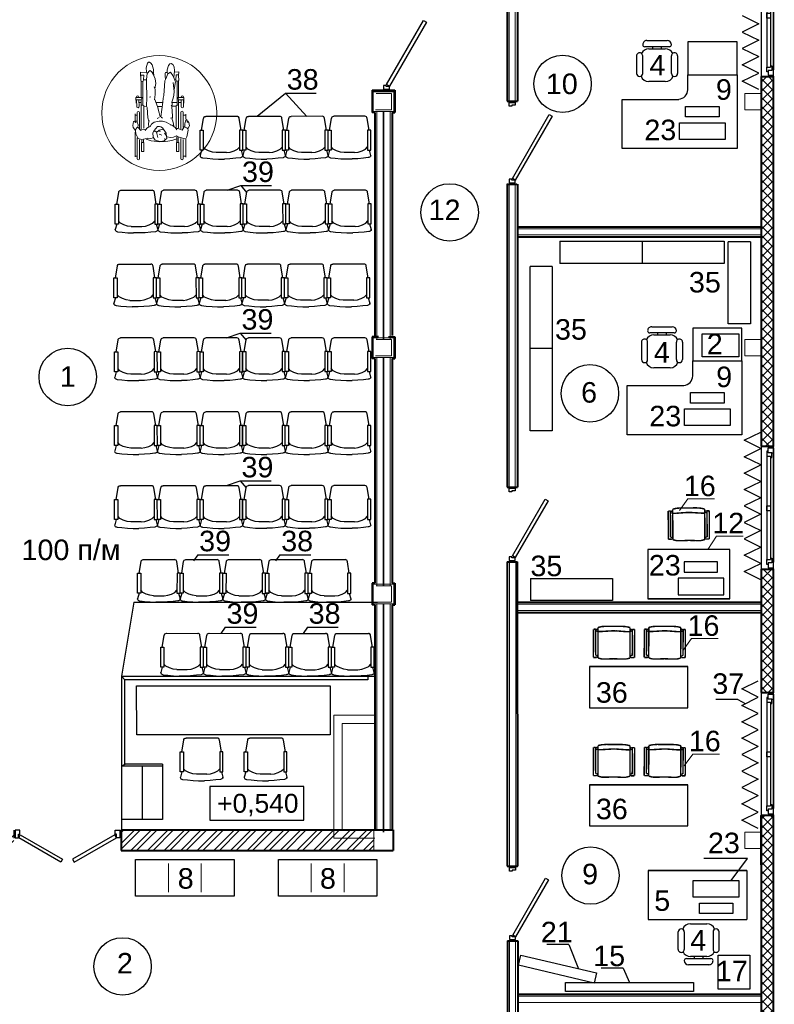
# Model space of a CAD drawing. Header units: millimetres. Extents: x -196128 to 205258, y -130136 to -51046.
# Tile 9 of 17: x -100709 to -91516, y -74960 to -62964. Entities that reach past the tile are written whole.
import ezdxf

# ---------------------------------------------------------------- set-up
doc = ezdxf.new("R2010")
doc.units = ezdxf.units.MM
doc.linetypes.add('AUSGEZOGEN', pattern=[0])
for name, color, linetype, lineweight in [('00ОС-108-Баз-Оформление', 7, 'Continuous', 25), ('АР-Стены', 7, 'Continuous', 50), ('Ме', 7, 'Continuous', 30), ('МЕБЕЛЬ столы', 7, 'Continuous', 30), ('размерв', 7, 'Continuous', 13), ('Столики', 7, 'Continuous', 30), ('Электро', 1, 'Continuous', 30)]:
    doc.layers.add(name, color=color, linetype=linetype, lineweight=lineweight)
for name, color, linetype in [('Annotation - Text', 7, 'Continuous'), ('Furniture & Equipment', 7, 'Continuous'), ('slab 1', 7, 'Continuous'), ('двери', 7, 'Continuous'), ('окна', 7, 'Continuous'), ('ТХ выноски размеры', 7, 'Continuous'), ('экспликация', 7, 'Continuous')]:
    doc.layers.add(name, color=color, linetype=linetype)
doc.styles.add('GENERATED_STYLE_1', font='arial.ttf')
doc.styles.get("Standard").update_dxf_attribs({"font": 'arial.ttf'})
doc.styles.add('Главн', font='arial.ttf')
doc.styles.add('стиль1', font='arial.ttf', dxfattribs={"height": 250})
doc.linetypes.add('GOST2.303 3', pattern='A,0.001,[1,GOST 2.303-68.shx,S=1,R=0,X=0,Y=0],-26', length=26.001)

# ---------------------------------------------------------------- blocks, each defined once
blk = doc.blocks.new('A$C08E832DE')
at = {"layer": 'двери'}
for p, q in [((50, 120), (50, 220)), ((1360, 120), (1360, 220))]:
    blk.add_line(p, q, dxfattribs=at)
at = {"layer": 'двери', "ltscale": 100}
for points in [[(130, 179), (645, 477), (625, 511), (110, 214)], [(1280, 179), (765, 477), (785, 511), (1300, 214)]]:
    blk.add_lwpolyline(points, close=True, dxfattribs=at)
for points in [[(68, 120), (68, 214), (108, 214), (108, 172), (123, 172), (123, 120), (68, 120)], [(1342, 120), (1342, 214), (1302, 214), (1302, 172), (1287, 172), (1287, 120), (1342, 120)]]:
    blk.add_lwpolyline(points, dxfattribs=at)
blk = doc.blocks.new('д10')
at = {"ltscale": 100}
for p, q in [((113952, 108074), (113175, 107625)), ((113195, 107591), (113972, 108039)), ((113972, 108040), (113952, 108074)), ((113125, 107551), (113125, 107651)), ((113175, 107625), (113195, 107591))]:
    blk.add_line(p, q, dxfattribs=at)
for p, q in [((113125, 107551), (113125, 107651)), ((114135, 107551), (114135, 107651))]:
    blk.add_line(p, q)
for points in [[(113140, 107551), (113140, 107625), (113173, 107625), (113173, 107583), (113185, 107583), (113185, 107551), (113140, 107551)], [(114120, 107551), (114120, 107625), (114087, 107625), (114087, 107583), (114075, 107583), (114075, 107551), (114120, 107551)]]:
    blk.add_lwpolyline(points, dxfattribs=at)
blk = doc.blocks.new('ок15')
at = {"layer": 'окна', "lineweight": 25, "ltscale": 100}
for p, q in [((-144222, -48169), (-144222, -48229)), ((-144204, -48169), (-144222, -48169)), ((-144204, -48109), (-144140, -48109)), ((-144204, -48189), (-144204, -48129)), ((-144204, -48129), (-144140, -48129)), ((-144158, -48189), (-144204, -48189)), ((-144158, -48245), (-144158, -48189)), ((-144140, -48195), (-144158, -48195)), ((-144140, -48129), (-144140, -48195)), ((-144222, -48229), (-144174, -48229)), ((-144176, -48245), (-144158, -48245)), ((-144222, -48894), (-144222, -48834)), ((-144222, -48834), (-144176, -48834)), ((-144176, -48894), (-144222, -48894)), ((-144222, -49549), (-144222, -49489)), ((-144222, -49489), (-144176, -49489)), ((-144158, -49529), (-144204, -49529)), ((-144204, -49529), (-144204, -49589)), ((-144176, -49473), (-144158, -49473)), ((-144158, -49473), (-144158, -49529)), ((-144140, -49523), (-144158, -49523)), ((-144140, -49589), (-144140, -49523)), ((-144130, -49609), (-144255, -49609)), ((-144204, -49549), (-144222, -49549)), ((-144204, -49589), (-144140, -49589))]:
    blk.add_line(p, q, dxfattribs=at)
at = {"layer": 'окна', "ltscale": 100}
for p, q in [((-144140, -48195), (-144140, -49523)), ((-144222, -48229), (-144222, -49499)), ((-144176, -48229), (-144176, -49489))]:
    blk.add_line(p, q, dxfattribs=at)
blk = doc.blocks.new('Chair 03_2')
at = {"linetype": 'GOST2.303 3', "ltscale": 100}
for points in [[(15, 167), (54, 167), (54, 411), (15, 411)], [(535, 167), (496, 167), (496, 411), (535, 411)]]:
    blk.add_lwpolyline(points, close=True, dxfattribs=at)
at = {"layer": 'slab 1', "linetype": 'Continuous'}
for p, q in [((15, 482), (17, 490)), ((15, 482), (16, 477)), ((17, 490), (23, 495)), ((23, 495), (29, 499)), ((29, 499), (36, 502)), ((36, 502), (44, 504)), ((44, 504), (101, 511)), ((101, 511), (171, 517)), ((171, 517), (239, 520)), ((311, 520), (239, 520)), ((379, 517), (311, 520)), ((449, 511), (379, 517)), ((449, 511), (379, 517)), ((506, 504), (449, 511)), ((514, 502), (506, 504)), ((521, 499), (514, 502)), ((527, 495), (521, 499)), ((533, 490), (527, 495)), ((535, 482), (533, 490)), ((534, 477), (535, 482)), ((34, 411), (16, 477)), ((79, 401), (54, 374)), ((120, 421), (79, 401)), ((166, 436), (120, 421)), ((211, 442), (166, 436)), ((211, 442), (339, 442)), ((339, 442), (384, 436)), ((384, 436), (430, 421)), ((430, 421), (471, 401)), ((430, 421), (471, 401)), ((471, 401), (494, 376)), ((471, 401), (496, 374)), ((516, 411), (534, 477)), ((34, 167), (58, 25)), ((516, 167), (492, 25)), ((58, 25), (60, 16)), ((58, 25), (60, 16)), ((60, 16), (66, 7)), ((60, 16), (66, 7)), ((66, 7), (75, 2)), ((66, 7), (75, 2)), ((75, 2), (85, 0)), ((85, 0), (465, 0)), ((475, 2), (465, 0)), ((484, 7), (475, 2)), ((484, 7), (475, 2)), ((490, 16), (484, 7)), ((490, 16), (484, 7)), ((492, 25), (490, 16)), ((492, 25), (490, 16))]:
    blk.add_line(p, q, dxfattribs=at)
blk = doc.blocks.new('КР520')
at = {"layer": 'slab 1', "linetype": 'Continuous', "xscale": -1, "rotation": 179.9704210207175}
for p in [(-60508, -40338), (-59988, -40338), (-59468, -40338), (-58949, -40339), (-58429, -40339), (-57909, -40339)]:
    blk.add_blockref('Chair 03_2', p, dxfattribs=at)
blk = doc.blocks.new('КР 5')
at = {"layer": 'slab 1', "linetype": 'Continuous', "xscale": -1}
for p, rotation in [((-60508, -41388), 179.9704210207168), ((-59988, -41388), 179.9704210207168), ((-59468, -41388), 179.9704210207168), ((-58949, -41389), 179.9704210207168), ((-58429, -41389), 179.9704210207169)]:
    blk.add_blockref('Chair 03_2', p, dxfattribs=dict(at, rotation=rotation))
blk = doc.blocks.new('A$C2F240B28')
at = {"color": 5, "linetype": 'ByBlock', "lineweight": 5, "ltscale": 100}
for p, q in [((-1556, -220), (-1589, -248)), ((-1531, -214), (-1556, -220)), ((-1482, -225), (-1531, -214)), ((-1495, -248), (-1477, -235)), ((-1477, -235), (-1482, -225)), ((-1935, -269), (-1680, -269)), ((-1703, -298), (-1935, -298)), ((-1611, -243), (-1913, -243)), ((-1905, -253), (-1905, -268)), ((-1849, -301), (-1849, -298)), ((-1738, -321), (-1847, -321)), ((-1847, -321), (-1847, -349)), ((-1847, -349), (-1738, -349)), ((-1738, -349), (-1738, -321)), ((-1738, -344), (-1704, -344)), ((-1737, -327), (-1709, -327)), ((-1689, -279), (-1702, -320)), ((-1702, -320), (-1688, -392)), ((-1633, -253), (-1689, -279)), ((-1589, -248), (-1633, -253)), ((-1592, -312), (-1554, -281)), ((-1589, -248), (-1568, -255)), ((-1582, -326), (-1588, -315)), ((-1584, -369), (-1574, -345)), ((-1574, -345), (-1582, -326)), ((-1217, -318), (-1575, -318)), ((-1568, -255), (-1556, -269)), ((-1372, -298), (-1565, -298)), ((-1563, -348), (-1287, -348)), ((-1556, -269), (-1554, -281)), ((-1555, -276), (-1522, -281)), ((-1522, -281), (-1488, -269)), ((-1489, -254), (-1495, -248)), ((-1476, -254), (-1489, -254)), ((-1489, -269), (-1372, -269)), ((-1472, -269), (-1476, -254)), ((-1388, -243), (-1475, -243)), ((-1404, -270), (-1404, -251)), ((-1217, -260), (-1300, -264)), ((-1299, -292), (-1218, -288)), ((-1297, -382), (-1296, -348)), ((-1283, -327), (-1287, -318)), ((-1287, -348), (-1283, -339)), ((-1283, -339), (-1283, -327)), ((-1282, -336), (-992, -336)), ((-1188, -251), (-1259, -255)), ((-1249, -318), (-1249, -290)), ((-1249, -319), (-1249, -290)), ((-1217, -318), (-1217, -253)), ((-1217, -318), (-1188, -328)), ((-1188, -336), (-1188, -251)), ((-1188, -287), (-1182, -287)), ((-987, -318), (-1188, -318)), ((-1184, -258), (-1187, -259)), ((-989, -319), (-992, -335)), ((-992, -335), (-989, -343)), ((-978, -311), (-989, -319)), ((-989, -343), (-975, -347)), ((-917, -312), (-978, -311)), ((-916, -349), (-975, -347)), ((-975, -348), (-974, -378)), ((-881, -309), (-929, -310)), ((-916, -349), (-916, -316)), ((-881, -310), (-883, -385)), ((-1729, -543), (-1717, -438)), ((-1717, -438), (-1697, -379)), ((-1673, -463), (-1710, -489)), ((-1684, -396), (-1690, -430)), ((-1690, -430), (-1680, -468)), ((-1620, -459), (-1673, -463)), ((-1591, -476), (-1620, -459)), ((-1600, -487), (-1601, -474)), ((-1543, -518), (-1591, -476)), ((-1564, -386), (-1589, -364)), ((-1551, -406), (-1564, -386)), ((-1542, -431), (-1551, -406)), ((-1545, -410), (-1509, -407)), ((-1513, -441), (-1540, -427)), ((-1490, -476), (-1513, -441)), ((-1506, -408), (-1467, -415)), ((-1477, -536), (-1490, -476)), ((-1479, -411), (-1435, -397)), ((-1435, -397), (-1311, -389)), ((-1311, -389), (-1294, -384)), ((-1294, -384), (-1190, -385)), ((-1190, -385), (-1007, -383)), ((-1186, -420), (-1181, -433)), ((-1057, -476), (-1092, -487)), ((-1007, -383), (-969, -381)), ((-969, -381), (-897, -389)), ((-904, -464), (-963, -489)), ((-882, -468), (-919, -470)), ((-871, -443), (-904, -464)), ((-847, -468), (-901, -465)), ((-897, -389), (-858, -423)), ((-889, -388), (-877, -383)), ((-877, -383), (-828, -378)), ((-858, -423), (-871, -443)), ((-791, -451), (-847, -468)), ((-828, -378), (-771, -394)), ((-772, -436), (-791, -451)), ((-758, -418), (-772, -436)), ((-771, -394), (-759, -407)), ((-759, -407), (-758, -418)), ((-1724, -617), (-1729, -543)), ((-1722, -534), (-1723, -562)), ((-1723, -562), (-1719, -576)), ((-1710, -489), (-1722, -534)), ((-1719, -576), (-1719, -595)), ((-1719, -595), (-1701, -612)), ((-1611, -505), (-1675, -520)), ((-1648, -570), (-1639, -549)), ((-1639, -549), (-1635, -535)), ((-1625, -622), (-1586, -599)), ((-1610, -506), (-1600, -487)), ((-1587, -538), (-1610, -506)), ((-1597, -552), (-1597, -525)), ((-1579, -565), (-1587, -538)), ((-1586, -599), (-1581, -587)), ((-1582, -593), (-1560, -576)), ((-1581, -587), (-1579, -565)), ((-1560, -576), (-1548, -557)), ((-1548, -557), (-1541, -539)), ((-1541, -539), (-1543, -518)), ((-1490, -621), (-1477, -576)), ((-1477, -576), (-1477, -536)), ((-1444, -510), (-1433, -535)), ((-1428, -562), (-1441, -575)), ((-1377, -537), (-1426, -548)), ((-1426, -556), (-1247, -579)), ((-1300, -515), (-1377, -537)), ((-1212, -482), (-1300, -515)), ((-1297, -568), (-1297, -518)), ((-1249, -578), (-1249, -496)), ((-1247, -579), (-1198, -583)), ((-1153, -487), (-1219, -480)), ((-1198, -583), (-1165, -593)), ((-1165, -593), (-1163, -597)), ((-1165, -593), (-1047, -601)), ((-1092, -487), (-1153, -487)), ((-1019, -497), (-1082, -485)), ((-963, -489), (-1019, -497)), ((-1712, -690), (-1724, -617)), ((-1694, -752), (-1712, -690)), ((-1703, -608), (-1688, -602)), ((-1701, -612), (-1687, -629)), ((-1687, -629), (-1662, -627)), ((-1677, -669), (-1668, -632)), ((-1672, -710), (-1677, -669)), ((-1655, -747), (-1672, -710)), ((-1662, -627), (-1625, -622)), ((-1625, -603), (-1657, -625)), ((-1559, -737), (-1541, -714)), ((-1541, -714), (-1527, -689)), ((-1492, -705), (-1537, -715)), ((-1527, -689), (-1521, -669)), ((-1523, -679), (-1490, -621)), ((-1464, -699), (-1492, -705)), ((-1415, -700), (-1459, -696)), ((-1443, -697), (-1438, -682)), ((-1438, -682), (-1440, -673)), ((-1297, -691), (-1415, -700)), ((-1283, -682), (-1297, -691)), ((-1271, -695), (-1297, -690)), ((-1295, -739), (-1295, -694)), ((-1241, -691), (-1271, -695)), ((-1249, -754), (-1249, -692)), ((-1195, -707), (-1246, -689)), ((-1161, -714), (-1195, -707)), ((-1116, -720), (-1161, -714)), ((-1004, -708), (-1116, -720)), ((-996, -737), (-1091, -720)), ((-1047, -601), (-987, -607)), ((-987, -607), (-962, -616)), ((-925, -608), (-971, -612)), ((-962, -616), (-900, -643)), ((-921, -701), (-956, -720)), ((-907, -721), (-942, -716)), ((-893, -609), (-925, -608)), ((-879, -673), (-921, -701)), ((-900, -643), (-879, -673)), ((-899, -640), (-881, -633)), ((-885, -612), (-893, -609)), ((-884, -634), (-885, -612)), ((-881, -633), (-853, -633)), ((-815, -719), (-862, -725)), ((-853, -633), (-799, -651)), ((-786, -703), (-815, -719)), ((-799, -651), (-777, -666)), ((-774, -681), (-786, -703)), ((-777, -666), (-774, -681)), ((-1932, -801), (-1687, -801)), ((-1699, -830), (-1932, -830)), ((-1905, -856), (-1905, -832)), ((-1847, -746), (-1847, -774)), ((-1738, -746), (-1847, -746)), ((-1847, -774), (-1738, -774)), ((-1738, -774), (-1738, -746)), ((-1738, -768), (-1674, -768)), ((-1737, -752), (-1670, -752)), ((-1693, -843), (-1664, -755)), ((-1664, -755), (-1655, -747)), ((-1548, -842), (-1586, -816)), ((-1585, -815), (-1565, -766)), ((-1582, -753), (-1559, -737)), ((-1569, -801), (-1369, -801)), ((-1565, -766), (-1566, -743)), ((-1217, -772), (-1560, -772)), ((-1369, -830), (-1555, -830)), ((-1553, -742), (-1287, -742)), ((-1403, -856), (-1403, -832)), ((-1301, -803), (-1219, -803)), ((-1217, -831), (-1301, -831)), ((-1287, -742), (-1283, -751)), ((-1283, -763), (-1287, -772)), ((-1283, -751), (-1283, -763)), ((-1282, -754), (-988, -754)), ((-1188, -838), (-1259, -838)), ((-1249, -803), (-1249, -772)), ((-1217, -772), (-1188, -762)), ((-1217, -772), (-1217, -838)), ((-1188, -754), (-1188, -838)), ((-986, -772), (-1188, -772)), ((-1184, -831), (-1188, -831)), ((-1187, -803), (-1184, -803)), ((-988, -732), (-996, -737)), ((-988, -748), (-990, -760)), ((-990, -760), (-983, -774)), ((-956, -720), (-988, -732)), ((-974, -741), (-988, -748)), ((-983, -774), (-920, -772)), ((-914, -743), (-974, -741)), ((-972, -728), (-971, -740)), ((-921, -772), (-875, -775)), ((-914, -743), (-913, -773)), ((-862, -725), (-907, -721)), ((-875, -775), (-879, -724)), ((-1696, -861), (-1916, -861)), ((-1684, -864), (-1693, -843)), ((-1668, -875), (-1684, -864)), ((-1586, -889), (-1668, -875)), ((-1571, -887), (-1586, -889)), ((-1571, -885), (-1559, -874)), ((-1535, -904), (-1571, -887)), ((-1559, -874), (-1548, -842)), ((-1549, -847), (-1509, -847)), ((-1494, -899), (-1535, -904)), ((-1509, -847), (-1478, -858)), ((-1473, -880), (-1494, -899)), ((-1461, -875), (-1489, -878)), ((-1489, -878), (-1489, -889)), ((-1478, -858), (-1459, -860)), ((-1461, -875), (-1455, -871)), ((-1459, -860), (-1455, -871)), ((-1391, -861), (-1449, -861))]:
    blk.add_line(p, q, dxfattribs=at)
blk.add_circle((-1377, -537), 700, dxfattribs=at)
for centre, radius, start, end in [((-1935, -284), 14.6, 90, 270), ((-1372, -284), 14.6, 270, 90), ((-1299, -278), 14.2, 92.6629, 272.6629), ((-1183, -273), 14.2, 272.6629, 92.6629), ((-1932, -816), 14.6, 90, 270), ((-1369, -816), 14.6, 270, 90), ((-1301, -817), 14.2, 90, 270), ((-1184, -817), 14.2, 270, 90)]:
    blk.add_arc(centre, radius, start, end, dxfattribs=at)
blk = doc.blocks.new('5с')
at = {"layer": 'slab 1', "linetype": 'Continuous', "xscale": -1}
for p, rotation in [((255133, -47388), 179.9704210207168), ((255652, -47388), 179.9704210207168), ((256172, -47389), 179.9704210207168), ((256692, -47389), 179.9704210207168), ((257212, -47389), 179.9704210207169)]:
    blk.add_blockref('Chair 03_2', p, dxfattribs=dict(at, rotation=rotation))
blk = doc.blocks.new('д 9')
at = {"layer": 'двери'}
for p, q in [((111184, 121060), (111184, 121160)), ((112094, 121060), (112094, 121160)), ((112094, 121060), (112094, 121160)), ((112094, 121060), (112094, 121160))]:
    blk.add_line(p, q, dxfattribs=at)
at = {"layer": 'двери', "ltscale": 100}
blk.add_lwpolyline([(112024, 121099), (111331, 121499), (111351, 121534), (112044, 121134)], close=True, dxfattribs=at)
for points in [[(111199, 121060), (111199, 121134), (111232, 121134), (111232, 121092), (111244, 121092), (111244, 121060), (111199, 121060)], [(112079, 121060), (112079, 121134), (112046, 121134), (112046, 121092), (112034, 121092), (112034, 121060), (112079, 121060)]]:
    blk.add_lwpolyline(points, dxfattribs=at)
blk = doc.blocks.new('д13')
at = {"layer": 'двери'}
for p, q in [((90276, 124753), (90276, 124827)), ((91586, 124753), (91586, 124827))]:
    blk.add_line(p, q, dxfattribs=at)
at = {"layer": 'двери', "ltscale": 100}
for points in [[(91517, 124792), (90738, 125242), (90758, 125277), (91537, 124827)], [(90345, 124792), (90605, 124942), (90585, 124977), (90325, 124827)]]:
    blk.add_lwpolyline(points, close=True, dxfattribs=at)
for points in [[(90290, 124753), (90290, 124827), (90323, 124827), (90323, 124785), (90335, 124785), (90335, 124753), (90290, 124753)], [(91572, 124753), (91572, 124827), (91539, 124827), (91539, 124785), (91527, 124785), (91527, 124753), (91572, 124753)]]:
    blk.add_lwpolyline(points, dxfattribs=at)
blk = doc.blocks.new('A$C2FF35B7C')
at = {"layer": 'Furniture & Equipment', "color": 7, "linetype": 'Continuous', "const_width": 0.18}
for points in [[(0.09, 3.89), (0.5, 3.89)], [(0.11, 0.45), (0.09, 3.89)], [(0.5, 3.65), (0.36, 3.65)], [(0.36, 3.65), (0.38, 0.45)], [(0.5, 3.89), (0.58, 3.87)], [(0.58, 3.68), (0.5, 3.65)], [(0.58, 3.87), (0.63, 3.81)], [(0.63, 3.74), (0.58, 3.68)], [(0.63, 3.81), (0.63, 3.74)], [(0.64, 3.95), (1.11, 4.08)], [(0.66, 0.23), (0.64, 3.95)], [(1.11, 4.08), (1.74, 4.08)], [(1.74, 4.08), (2.59, 4.05)], [(2.59, 4.05), (3.43, 4.09)], [(3.43, 4.09), (4.07, 4.09)], [(4.07, 4.09), (4.54, 3.97)], [(4.54, 3.97), (4.56, 0.25)], [(4.55, 3.83), (4.6, 3.89)], [(4.55, 3.76), (4.55, 3.83)], [(4.6, 3.7), (4.55, 3.76)], [(4.6, 3.89), (4.68, 3.91)], [(4.68, 3.68), (4.6, 3.7)], [(4.68, 3.91), (5.09, 3.91)], [(4.82, 3.68), (4.68, 3.68)], [(4.84, 0.48), (4.82, 3.68)], [(5.09, 3.91), (5.11, 0.48)], [(0.38, 0.45), (0.11, 0.45)], [(0.52, 0.45), (0.47, 0.46), (0.42, 0.49), (0.39, 0.53), (0.38, 0.57), (0.39, 0.62), (0.42, 0.66), (0.46, 0.68), (0.52, 0.69)], [(0.52, 0.69), (0.57, 0.68), (0.61, 0.66), (0.64, 0.62), (0.65, 0.57), (0.64, 0.53), (0.61, 0.49), (0.57, 0.46), (0.52, 0.45)], [(0.66, 0.69), (0.65, 0.68)], [(0.67, 0.71), (0.66, 0.7)], [(0.66, 0.7), (0.66, 0.69)], [(1.11, 0.13), (0.66, 0.23)], [(0.68, 0.72), (0.67, 0.72)], [(0.67, 0.72), (0.67, 0.71)], [(0.69, 0.73), (0.68, 0.72)], [(0.71, 0.73), (0.69, 0.73)], [(0.72, 0.73), (0.71, 0.73)], [(0.73, 0.73), (0.72, 0.73)], [(1.07, 0.73), (0.73, 0.73)], [(2.39, 0.65), (1.07, 0.73)], [(1.68, 0.09), (1.11, 0.13)], [(2.61, 0.1), (1.68, 0.09)], [(2.82, 0.65), (2.39, 0.65)], [(3.54, 0.1), (2.61, 0.1)], [(4.14, 0.75), (2.82, 0.65)], [(4.11, 0.14), (3.54, 0.1)], [(4.56, 0.25), (4.11, 0.14)], [(4.49, 0.76), (4.14, 0.75)], [(4.5, 0.76), (4.49, 0.76)], [(4.51, 0.75), (4.5, 0.76)], [(4.52, 0.75), (4.51, 0.75)], [(4.53, 0.74), (4.52, 0.75)], [(4.54, 0.74), (4.53, 0.74)], [(4.55, 0.73), (4.54, 0.74)], [(4.56, 0.72), (4.55, 0.73)], [(4.7, 0.48), (4.65, 0.49), (4.6, 0.51), (4.57, 0.55), (4.56, 0.6), (4.57, 0.64), (4.6, 0.68), (4.65, 0.71), (4.7, 0.72)], [(4.7, 0.72), (4.75, 0.71), (4.79, 0.68), (4.82, 0.64), (4.84, 0.6), (4.83, 0.55), (4.8, 0.51), (4.75, 0.49), (4.7, 0.48)], [(5.11, 0.48), (4.84, 0.48)]]:
    blk.add_lwpolyline(points, dxfattribs=at)

msp = doc.modelspace()

# ---------------------------------------------------------------- hatches: boundary and pattern name
at = {"layer": 'размерв', "lineweight": 5, "ltscale": 100}
h = msp.add_hatch(dxfattribs=at)
h.set_pattern_fill('ANSI37', scale=25, style=0)
h.paths.add_polyline_path([(-91676.9, -68161.6), (-91526.9, -68161.6), (-91526.9, -63661.5), (-91676.9, -63661.5)])
h = msp.add_hatch(dxfattribs=at)
h.set_pattern_fill('ANSI37', scale=25, style=0)
h.paths.add_polyline_path([(-91676.9, -71161.6), (-91526.9, -71161.6), (-91526.9, -69661.6), (-91676.9, -69661.6)])
h = msp.add_hatch(dxfattribs=at)
h.set_pattern_fill('ANSI37', scale=25, style=0)
h.paths.add_polyline_path([(-91676.9, -79261.5), (-91526.9, -79261.5), (-91526.9, -72661.6), (-91676.9, -72661.6)])
h = msp.add_hatch(dxfattribs=at)
h.set_pattern_fill('ANSI32', scale=15, style=0)
h.paths.add_polyline_path([(-100781.9, -72836.5), (-103957.9, -72836.5), (-103957.9, -73086.5), (-100782, -73086.5)])
h.paths.add_polyline_path([(-96395.9, -72836.5), (-99471.9, -72836.5), (-99472, -73086.5), (-96395.9, -73086.5)])

# ---------------------------------------------------------------- linework, layer by layer
at = {"linetype": 'AUSGEZOGEN'}
for p, q in [((-93069.7, -63218.5), (-92819.7, -63218.5)), ((-92794.7, -63293.5), (-93094.7, -63293.5)), ((-93044.7, -63318.5), (-92844.7, -63318.5)), ((-92994.7, -63318.5), (-92994.7, -63293.5)), ((-92894.7, -63293.5), (-92894.7, -63318.5)), ((-93194.7, -63406), (-93194.7, -63618.5)), ((-93119.7, -63618.5), (-93119.7, -63406)), ((-92769.7, -63618.5), (-92769.7, -63406)), ((-92694.7, -63406), (-92694.7, -63618.5)), ((-92844.7, -63718.5), (-93044.7, -63718.5)), ((-92734.5, -66779.9), (-93034.5, -66779.9)), ((-93009.5, -66704.9), (-92759.5, -66704.9)), ((-92984.5, -66804.9), (-92784.5, -66804.9)), ((-92934.5, -66804.9), (-92934.5, -66779.9)), ((-92834.5, -66779.9), (-92834.5, -66804.9)), ((-93134.5, -66892.4), (-93134.5, -67104.9)), ((-93059.5, -67104.9), (-93059.5, -66892.4)), ((-92709.5, -67104.9), (-92709.5, -66892.4)), ((-92634.5, -66892.4), (-92634.5, -67104.9)), ((-92784.5, -67204.9), (-92984.5, -67204.9)), ((-92537.9, -73978.2), (-92337.9, -73978.2)), ((-92687.9, -74290.7), (-92687.9, -74078.2)), ((-92612.9, -74078.2), (-92612.9, -74290.7)), ((-92262.9, -74078.2), (-92262.9, -74290.7)), ((-92187.9, -74290.7), (-92187.9, -74078.2)), ((-92337.9, -74378.2), (-92537.9, -74378.2)), ((-92487.9, -74403.2), (-92487.9, -74378.2)), ((-92387.9, -74378.2), (-92387.9, -74403.2)), ((-92587.9, -74403.2), (-92287.9, -74403.2)), ((-92312.9, -74478.2), (-92562.9, -74478.2))]:
    msp.add_line(p, q, dxfattribs=at)
at = {"linetype": 'GOST2.303 3', "ltscale": 100}
for p, q in [((-97815.8, -64141.2), (-97471.4, -63859.5)), ((-97471.4, -63859.5), (-97096.6, -63859.5)), ((-97471.4, -63859.5), (-97213.2, -64141.5)), ((-98183.3, -65042.3), (-98015.8, -64984.8)), ((-98015.8, -64984.8), (-97640.9, -64984.8)), ((-98015.8, -64984.8), (-97944.4, -65067.8)), ((-98189.8, -66841.2), (-98022.3, -66783.7)), ((-98022.3, -66783.7), (-97647.4, -66783.7)), ((-98022.3, -66783.7), (-97950.9, -66866.7)), ((-98189.8, -68641.2), (-98022.3, -68583.7)), ((-98022.3, -68583.7), (-97647.4, -68583.7)), ((-98022.3, -68583.7), (-97950.9, -68666.7)), ((-98538.5, -69484), (-98591.7, -69558.6)), ((-98538.5, -69484), (-98163.6, -69484)), ((-97538.5, -69484), (-97591.7, -69558.6)), ((-97538.5, -69484), (-97163.6, -69484)), ((-99319.2, -70061.5), (-99469.2, -70961.5)), ((-98204.3, -70366.9), (-98257.5, -70441.4)), ((-98204.3, -70366.9), (-97829.5, -70366.9)), ((-97204.3, -70366.9), (-97257.5, -70441.4)), ((-97204.3, -70366.9), (-96829.5, -70366.9))]:
    msp.add_line(p, q, dxfattribs=at)
at = {"ltscale": 100}
for p, q in [((-99319.2, -70061.5), (-96352.1, -70061.5)), ((-99469.2, -70961.5), (-96381.9, -70961.5)), ((-99469.2, -72058.2), (-99469.2, -72859)), ((-98969.2, -72058.2), (-99469.2, -72058.2)), ((-98969.2, -72033.6), (-99427.2, -72033.6)), ((-99219.2, -72058.2), (-99219.2, -72708.2)), ((-98969.2, -72033.6), (-98969.2, -72708.2)), ((-98969.2, -72708.2), (-99469.2, -72708.2))]:
    msp.add_line(p, q, dxfattribs=at)
for p, q in [((-91959, -71245.9), (-92228.1, -71245.9)), ((-91959, -71245.9), (-91872, -71297.2)), ((-91841.7, -73184.5), (-92374.2, -73184.5)), ((-92042.1, -73452.1), (-91841.7, -73184.5)), ((-94020.5, -74231.5), (-94289.6, -74231.5)), ((-94020.5, -74231.5), (-93900.7, -74526.9)), ((-93357, -74520.4), (-93626.1, -74520.4)), ((-93357, -74520.4), (-93281.2, -74695.1))]:
    msp.add_line(p, q)
msp.add_lwpolyline([(-99469.2, -70961.5), (-96467.1, -70961.5), (-96467.1, -71006.2), (-99427.2, -71006.2)], close=True, dxfattribs=at)
at = {"linetype": 'GOST2.303 3', "ltscale": 100}
msp.add_lwpolyline([(-99469.2, -72058.2), (-99427.2, -72033.6), (-99427.2, -71006.2), (-99469.2, -70961.5)], close=True, dxfattribs=at)
at = {"ltscale": 100}
msp.add_lwpolyline([(-96925.7, -71679.2), (-99282.9, -71679.2), (-99285.2, -71079.2), (-96925.7, -71080.8), (-96925.7, -71679.2)], dxfattribs=at)
at = {"linetype": 'Continuous', "lineweight": 25, "ltscale": 100}
for points in [[(-97247.9, -72306.4), (-98393.9, -72306.4)], [(-98393.9, -72306.4), (-98393.9, -72716.4)], [(-97247.9, -72716.4), (-97247.9, -72306.4)], [(-98393.9, -72716.4), (-97247.9, -72716.4)]]:
    msp.add_lwpolyline(points, dxfattribs=at)
at = {"ltscale": 100}
for centre in [(-94095.7, -63745.3), (-95470.9, -65312.5), (-100123.8, -67317.2), (-93762.8, -67516.9), (-93755.4, -73391.4), (-99456.4, -74499.3)]:
    msp.add_circle(centre, 350, dxfattribs=at)
at = {"linetype": 'AUSGEZOGEN'}
for centre, radius, start, end in [((-93069.7, -63268.5), 50, 90.00296, 180.00299), ((-92819.7, -63268.5), 50, 0.00296, 90.00296), ((-93044.7, -63418.5), 100, 90.00296, 154.81881), ((-93094.7, -63268.5), 25, 180.00296, 270.00296), ((-93094.7, -63268.5), 25, 180.00296, 270.00296), ((-92844.7, -63418.5), 100, 25.18712, 90.00298), ((-92794.7, -63268.5), 25, 270.00296, 0.00296), ((-92794.7, -63268.5), 25, 270.00296, 0.00296), ((-93157.2, -63406), 37.5, 0.00296, 180.00299), ((-92732.2, -63406), 37.5, 0.00296, 180.00299), ((-93157.2, -63618.5), 37.5, 180.00296, 0.00293), ((-93044.7, -63618.5), 100, 199.1501, 270.00286), ((-92844.7, -63618.5), 100, 270.00296, 340.85571), ((-92732.2, -63618.5), 37.5, 180.00296, 0.00293), ((-92984.5, -66904.9), 100, 90.00296, 154.81881), ((-93009.5, -66754.9), 50, 90.00296, 180.00299), ((-93034.5, -66754.9), 25, 180.00296, 270.00296), ((-93034.5, -66754.9), 25, 180.00296, 270.00296), ((-92784.5, -66904.9), 100, 25.18712, 90.00298), ((-92759.5, -66754.9), 50, 0.00296, 90.00296), ((-92734.5, -66754.9), 25, 270.00296, 0.00296), ((-92734.5, -66754.9), 25, 270.00296, 0.00296), ((-93097, -66892.4), 37.5, 0.00296, 180.00299), ((-92672, -66892.4), 37.5, 0.00296, 180.00299), ((-93097, -67104.9), 37.5, 180.00296, 0.00293), ((-92984.5, -67104.9), 100, 199.1501, 270.00286), ((-92784.5, -67104.9), 100, 270.00296, 340.85571), ((-92672, -67104.9), 37.5, 180.00296, 0.00293), ((-92537.9, -74078.2), 100, 90.00296, 160.85571), ((-92337.9, -74078.2), 100, 19.1501, 90.00286), ((-92650.4, -74078.2), 37.5, 0.00296, 180.00293), ((-92225.4, -74078.2), 37.5, 0.00296, 180.00293), ((-92650.4, -74290.7), 37.5, 180.00296, 0.00299), ((-92537.9, -74278.2), 100, 205.18712, 270.00298), ((-92337.9, -74278.2), 100, 270.00296, 334.81881), ((-92225.4, -74290.7), 37.5, 180.00296, 0.00299), ((-92587.9, -74428.2), 25, 90.00296, 180.00296), ((-92587.9, -74428.2), 25, 90.00296, 180.00296), ((-92562.9, -74428.2), 50, 180.00296, 270.00296), ((-92312.9, -74428.2), 50, 270.00296, 0.00299), ((-92287.9, -74428.2), 25, 0.00296, 90.00296), ((-92287.9, -74428.2), 25, 0.00296, 90.00296)]:
    msp.add_arc(centre, radius, start, end, dxfattribs=at)
at = {"layer": 'АР-Стены', "linetype": 'ByBlock', "lineweight": 40, "ltscale": 100}
for p, q in [((-94771.9, -61061.5), (-94771.9, -63958)), ((-94646.9, -61186.5), (-94646.9, -63958)), ((-96414.9, -63824.1), (-96414.9, -64094)), ((-96414.9, -63824.1), (-96138.9, -63824.1)), ((-96138.9, -63824.1), (-96138.9, -64094)), ((-94771.9, -63958), (-94646.9, -63958)), ((-96381.9, -64094), (-96414.9, -64094)), ((-96381.9, -64094), (-96381.9, -66824)), ((-96171.9, -64094), (-96171.9, -66811.5)), ((-96171.9, -64094), (-96138.9, -64094)), ((-94776.6, -64968), (-94651.6, -64968)), ((-94771.9, -64968), (-94771.9, -68657.9)), ((-94646.9, -64968), (-94646.9, -68657.9)), ((-94646.9, -65486.5), (-91676.9, -65486.5)), ((-94646.9, -65611.5), (-91676.9, -65611.5)), ((-96336.9, -66829), (-96414.9, -66829)), ((-96414.9, -66829), (-96414.9, -67094)), ((-96216.9, -66829), (-96138.9, -66829)), ((-96138.9, -66829), (-96138.9, -67094)), ((-96381.9, -67094), (-96414.9, -67094)), ((-96381.9, -67094), (-96381.9, -69829)), ((-96171.9, -67094), (-96171.9, -69829)), ((-96171.9, -67094), (-96138.9, -67094)), ((-94772, -68657.9), (-94646.9, -68657.9)), ((-94771.9, -69567.9), (-94771.9, -73276.5)), ((-94771.9, -69567.9), (-94647, -69567.9)), ((-94771.9, -69567.9), (-94647, -69567.9)), ((-94647, -69567.9), (-94646.9, -73276.5)), ((-96381.9, -69829), (-96414.9, -69829)), ((-96414.9, -69829), (-96414.9, -70094)), ((-96171.9, -69829), (-96138.9, -69829)), ((-96138.9, -69829), (-96138.9, -70094)), ((-96381.9, -70094), (-96414.9, -70094)), ((-96381.9, -70094), (-96381.9, -72836.5)), ((-96171.9, -70094), (-96171.9, -72836.5)), ((-96171.9, -70094), (-96138.9, -70094)), ((-94647, -70061.5), (-91676.9, -70061.5)), ((-94647, -70061.5), (-91676.9, -70061.5)), ((-94647, -70186.5), (-91676.9, -70186.5)), ((-91676.9, -73261.6), (-91676.9, -72661.6)), ((-99471.9, -72836.5), (-99472, -73086.5)), ((-99471.9, -72836.5), (-96157.9, -72836.5)), ((-99471.9, -72861.5), (-99471.9, -72861.5)), ((-96157.9, -72836.5), (-96157.9, -73086.5)), ((-99472, -73061.5), (-99472, -73061.5)), ((-99472, -73086.5), (-96157.9, -73086.5)), ((-94771.9, -73276.5), (-94646.9, -73276.5)), ((-94767.2, -74186.5), (-94767.2, -75586.5)), ((-94767.2, -74186.5), (-94642.2, -74186.5)), ((-94642.4, -74186.5), (-94642.4, -75586.5)), ((-94642.4, -74836.5), (-91677.3, -74836.5)), ((-94642.4, -74836.5), (-91676.9, -74836.5))]:
    msp.add_line(p, q, dxfattribs=at)
at = {"layer": 'АР-Стены', "linetype": 'ByBlock', "lineweight": 20, "ltscale": 100}
for p, q in [((-94746.9, -61086.5), (-94746.9, -63958)), ((-94671.9, -61161.5), (-94671.9, -63958)), ((-96276.9, -63841.5), (-96401.9, -63841.5)), ((-96201.9, -63841.5), (-96151.9, -63841.5)), ((-96356.9, -64081.5), (-96356.9, -66861.5)), ((-96281.9, -64081.5), (-96281.9, -66861.5)), ((-96271.9, -64081.5), (-96271.9, -66861.5)), ((-96196.9, -64081.5), (-96196.9, -66861.5)), ((-94746.6, -64968), (-94746.6, -68657.9)), ((-94671.6, -64968), (-94671.6, -68657.9)), ((-94646.9, -65511.5), (-91676.9, -65511.5)), ((-94646.9, -65586.5), (-91676.9, -65586.5)), ((-96356.9, -67081.5), (-96356.9, -69861.5)), ((-96281.9, -67081.5), (-96281.9, -69861.5)), ((-96271.9, -67081.5), (-96271.9, -69861.5)), ((-96196.9, -67081.5), (-96196.9, -69861.5)), ((-94742.2, -69567.9), (-94742.2, -73276.5)), ((-94667.2, -69567.9), (-94667.2, -73276.5)), ((-96351.9, -70081.5), (-96401.9, -70081.5)), ((-96356.9, -70081.5), (-96356.9, -72836.5)), ((-96281.9, -70081.5), (-96281.9, -72861.5)), ((-96271.9, -70081.5), (-96271.9, -72861.5)), ((-96201.9, -70081.5), (-96151.9, -70081.5)), ((-96196.9, -70081.5), (-96196.9, -72836.5)), ((-94647, -70086.5), (-91676.9, -70086.5)), ((-94647, -70161.5), (-91676.9, -70161.5)), ((-99471.9, -72836.5), (-96336.1, -72836.5)), ((-96157.9, -72841.5), (-96157.9, -73086.5)), ((-99472, -73086.5), (-96157.9, -73086.5)), ((-94742.4, -74186.5), (-94742.4, -75586.5)), ((-94667.4, -74186.5), (-94667.4, -75586.5)), ((-94642.4, -74861.5), (-91676.9, -74861.5)), ((-94642.4, -74936.5), (-91676.9, -74936.5))]:
    msp.add_line(p, q, dxfattribs=at)
at = {"layer": 'АР-Стены', "linetype": 'ByBlock', "lineweight": 40, "ltscale": 100}
msp.add_lwpolyline([(-91676.9, -79261.5), (-91526.9, -79261.5), (-91526.9, -72661.6), (-91676.9, -72661.6)], close=True, dxfattribs=at)
at = {"layer": 'Ме', "lineweight": 0, "ltscale": 100}
for p, q in [((-92569.1, -68803.4), (-92673.4, -68945)), ((-92243.6, -68803.4), (-92569.1, -68803.4)), ((-92222.3, -69256.3), (-92326.6, -69420.3)), ((-91896.7, -69256.3), (-92222.3, -69256.3)), ((-92524.1, -70505.3), (-92628.4, -70646.8)), ((-92198.5, -70505.3), (-92524.1, -70505.3)), ((-92508.6, -71911.7), (-92612.9, -72053.3)), ((-92183, -71911.7), (-92508.6, -71911.7)), ((-98897.4, -73594.9), (-98897.4, -73244.9)), ((-98497.4, -73594.9), (-98497.4, -73244.9)), ((-97157.3, -73594.9), (-97157.3, -73244.9)), ((-96757.3, -73594.9), (-96757.3, -73244.9))]:
    msp.add_line(p, q, dxfattribs=at)
at = {"layer": 'Ме', "ltscale": 0.0004}
for p, q in [((-92058.4, -69420.3), (-93058.4, -69420.3)), ((-93058.4, -69420.3), (-93058.4, -70020.3)), ((-92058.4, -70020.3), (-92058.4, -69420.3)), ((-93058.4, -70020.3), (-92058.4, -70020.3)), ((-92058.4, -70020.3), (-93058.4, -70020.3)), ((-93769.5, -70846.6), (-92569.5, -70846.6)), ((-92569.5, -70846.6), (-93769.5, -70846.6)), ((-93769.5, -70846.6), (-93769.5, -71346.6)), ((-92569.5, -71346.6), (-92569.5, -70846.6)), ((-93769.5, -71346.6), (-92569.5, -71346.6)), ((-93769.5, -72286.5), (-92569.5, -72286.5)), ((-92569.5, -72286.5), (-93769.5, -72286.5)), ((-93769.5, -72286.5), (-93769.5, -72786.5)), ((-92569.5, -72786.5), (-92569.5, -72286.5)), ((-93769.5, -72786.5), (-92569.5, -72786.5))]:
    msp.add_line(p, q, dxfattribs=at)
at = {"layer": 'Ме', "ltscale": 100}
for p, q in [((-99297.4, -73194.9), (-98097.4, -73194.9)), ((-99297.4, -73644.9), (-99297.4, -73194.9)), ((-98097.4, -73194.9), (-98097.4, -73644.9)), ((-97557.3, -73194.9), (-96357.3, -73194.9)), ((-97557.3, -73644.9), (-97557.3, -73194.9)), ((-96357.3, -73194.9), (-96357.3, -73644.9)), ((-98097.4, -73644.9), (-99297.4, -73644.9)), ((-96357.3, -73644.9), (-97557.3, -73644.9))]:
    msp.add_line(p, q, dxfattribs=at)
at = {"layer": 'Ме', "linetype": 'GOST2.303 3', "ltscale": 100}
msp.add_lwpolyline([(-94059.6, -74804.5), (-94059.6, -74695.1), (-92502.8, -74695.1), (-92502.8, -74804.5)], close=True, dxfattribs=at)
at = {"layer": 'МЕБЕЛЬ столы', "linetype": 'Continuous', "ltscale": 10}
for p, q in [((-94127.8, -65663.9), (-94127.8, -65933.9)), ((-94127.8, -65663.9), (-94127.8, -65933.9)), ((-94127.8, -65663.9), (-94127.8, -65933.9)), ((-94127.8, -65663.9), (-93127.8, -65663.9)), ((-94127.8, -65663.9), (-94127.8, -65933.9)), ((-93127.8, -65663.9), (-93127.8, -65933.9)), ((-93127.8, -65663.9), (-92127.8, -65663.9)), ((-93127.8, -65663.9), (-93127.8, -65933.9)), ((-92127.8, -65663.9), (-92127.8, -65933.9)), ((-92127.8, -65663.9), (-92127.8, -65933.9)), ((-92077.2, -66670.5), (-92077.2, -65670.5)), ((-91807.2, -65670.5), (-92077.2, -65670.5)), ((-91807.2, -65670.5), (-92077.2, -65670.5)), ((-91807.2, -65670.5), (-91807.2, -66670.5)), ((-94492.4, -66971.5), (-94492.4, -65971.5)), ((-94222.4, -65971.5), (-94492.4, -65971.5)), ((-94222.4, -65971.5), (-94492.4, -65971.5)), ((-94222.4, -65971.5), (-94222.4, -66971.5)), ((-93127.8, -65933.9), (-94127.8, -65933.9)), ((-92127.8, -65933.9), (-93127.8, -65933.9)), ((-91807.2, -66670.5), (-92077.2, -66670.5)), ((-91807.2, -66670.5), (-92077.2, -66670.5)), ((-91807.2, -66670.5), (-92077.2, -66670.5)), ((-91807.2, -66670.5), (-92077.2, -66670.5)), ((-91807.2, -66670.5), (-92077.2, -66670.5)), ((-91807.2, -66670.5), (-92077.2, -66670.5)), ((-91807.2, -66670.5), (-92077.2, -66670.5)), ((-94222.4, -66971.5), (-94492.4, -66971.5)), ((-94222.4, -66971.5), (-94492.4, -66971.5)), ((-94222.4, -66971.5), (-94492.4, -66971.5)), ((-94222.4, -66971.5), (-94492.4, -66971.5)), ((-94222.4, -66971.5), (-94492.4, -66971.5)), ((-94222.4, -66971.5), (-94492.4, -66971.5)), ((-94222.4, -66971.5), (-94492.4, -66971.5)), ((-94492.4, -67971.5), (-94492.4, -66971.5)), ((-94222.4, -66971.5), (-94492.4, -66971.5)), ((-94222.4, -66971.5), (-94492.4, -66971.5)), ((-94222.4, -66971.5), (-94222.4, -67971.5)), ((-94222.4, -67971.5), (-94492.4, -67971.5)), ((-94222.4, -67971.5), (-94492.4, -67971.5)), ((-94222.4, -67971.5), (-94492.4, -67971.5)), ((-94222.4, -67971.5), (-94492.4, -67971.5)), ((-94222.4, -67971.5), (-94492.4, -67971.5)), ((-94222.4, -67971.5), (-94492.4, -67971.5)), ((-94222.4, -67971.5), (-94492.4, -67971.5)), ((-94488, -69772.5), (-94488, -70042.5)), ((-94488, -69772.5), (-94488, -70042.5)), ((-94488, -69772.5), (-94488, -70042.5)), ((-94488, -69772.5), (-93488, -69772.5)), ((-94488, -69772.5), (-94488, -70042.5)), ((-93488, -69772.5), (-93488, -70042.5)), ((-93488, -69772.5), (-93488, -70042.5)), ((-93488, -70042.5), (-94488, -70042.5)), ((-93051.7, -73328.3), (-93051.7, -73928.3)), ((-93051.7, -73328.3), (-91851.7, -73328.3)), ((-91851.7, -73328.3), (-91851.7, -73928.3)), ((-93051.7, -73928.3), (-91851.7, -73928.3))]:
    msp.add_line(p, q, dxfattribs=at)
at = {"layer": 'окна'}
for points in [[(-91526.9, -62161.5), (-91676.9, -62161.5), (-91676.9, -63661.5), (-91526.9, -63661.5)], [(-91526.9, -68161.6), (-91676.9, -68161.6), (-91676.9, -69661.6), (-91526.9, -69661.6)], [(-91526.9, -71161.6), (-91676.9, -71161.6), (-91676.9, -72661.6), (-91526.9, -72661.6)]]:
    msp.add_lwpolyline(points, close=True, dxfattribs=at)
at = {"layer": 'окна', "color": 1, "lineweight": 5, "ltscale": 100}
for points in [[(-96381.9, -72937.3), (-96881.9, -72937.3), (-96881.9, -71437.3), (-96381.9, -71437.3)], [(-96381.9, -72837.3), (-96781.9, -72837.3), (-96781.9, -71537.3), (-96381.9, -71537.3)]]:
    msp.add_lwpolyline(points, dxfattribs=at)
at = {"layer": 'размерв', "color": 7, "lineweight": 40, "ltscale": 100}
for points in [[(-91676.9, -68161.6), (-91526.9, -68161.6), (-91526.9, -63661.5), (-91676.9, -63661.5)], [(-91676.9, -71161.6), (-91526.9, -71161.6), (-91526.9, -69661.6), (-91676.9, -69661.6)]]:
    msp.add_lwpolyline(points, close=True, dxfattribs=at)
at = {"layer": 'размерв', "color": 1, "ltscale": 100}
for points in [[(-96151.9, -63841.5), (-96401.9, -63841.5), (-96401.9, -64081.5), (-96151.9, -64081.5)], [(-96151.9, -66841.5), (-96401.9, -66841.5), (-96401.9, -67081.5), (-96151.9, -67081.5)], [(-96151.9, -69841.5), (-96401.9, -69841.5), (-96401.9, -70081.5), (-96151.9, -70081.5)], [(-96157.9, -72836.5), (-96395.9, -72836.5), (-96395.9, -73086.5), (-96157.9, -73086.5)]]:
    msp.add_lwpolyline(points, close=True, dxfattribs=at)
for points in [[(-96375.9, -64061.5), (-96177.9, -64061.5), (-96177.9, -63861.5), (-96366.4, -63861.5)], [(-96375.9, -67061.5), (-96177.9, -67061.5), (-96177.9, -66861.5), (-96366.4, -66861.5)], [(-96375.9, -70061.5), (-96177.9, -70061.5), (-96177.9, -69861.5), (-96366.4, -69861.5)]]:
    msp.add_lwpolyline(points, dxfattribs=at)
at = {"layer": 'размерв', "color": 7, "lineweight": 5, "ltscale": 100}
for points in [[(-91874.4, -63861.5), (-91676.9, -63861.5), (-91676.9, -64061.5), (-91874.4, -64061.5)], [(-91874.4, -66861.5), (-91676.9, -66861.5), (-91676.9, -67061.5), (-91874.4, -67061.5)], [(-91874.4, -72861.5), (-91676.9, -72861.5), (-91676.9, -73061.5), (-91874.4, -73061.5)]]:
    msp.add_lwpolyline(points, close=True, dxfattribs=at)
at = {"layer": 'Столики'}
for p, q in [((-91970.3, -63234.3), (-92570.3, -63234.3)), ((-92570.3, -63234.3), (-92570.3, -63634.3)), ((-91970.3, -63634.3), (-91970.3, -63234.3)), ((-91970.3, -63634.3), (-91970.3, -63234.3)), ((-92570.3, -63817.8), (-92570.3, -63634.3)), ((-92570.3, -63634.3), (-91970.3, -63634.3)), ((-91970.3, -63634.3), (-91970.3, -64534.3)), ((-91970.3, -63634.3), (-91970.3, -64534.3)), ((-93370.3, -64534.3), (-93370.3, -63934.3)), ((-93370.3, -63934.3), (-92679.2, -63934.3)), ((-91970.3, -64534.3), (-93370.3, -64534.3)), ((-91910.1, -66720.7), (-92510.1, -66720.7)), ((-92510.1, -66720.7), (-92510.1, -67120.7)), ((-91910.1, -67120.7), (-91910.1, -66720.7)), ((-91910.1, -67120.7), (-91910.1, -66720.7)), ((-92510.1, -67304.2), (-92510.1, -67120.7)), ((-92510.1, -67120.7), (-91910.1, -67120.7)), ((-91910.1, -67120.7), (-91910.1, -68020.7)), ((-91910.1, -67120.7), (-91910.1, -68020.7)), ((-93310.1, -68020.7), (-93310.1, -67420.7)), ((-93310.1, -67420.7), (-92619, -67420.7)), ((-91910.1, -68020.7), (-93310.1, -68020.7)), ((-91851.7, -73328.3), (-93051.7, -73328.3))]:
    msp.add_line(p, q, dxfattribs=at)
for centre in [(-92691.1, -63814), (-92630.9, -67300.5)]:
    msp.add_arc(centre, 120.8, 275.54896, 358.23039, dxfattribs=at)
at = {"layer": 'ТХ выноски размеры', "linetype": 'Continuous'}
for p, q in [((-91906.7, -62914), (-91706.7, -63014)), ((-91706.7, -63014), (-91906.7, -63114)), ((-91906.7, -63114), (-91706.7, -63214)), ((-91706.7, -63214), (-91906.7, -63314)), ((-91906.7, -63314), (-91706.7, -63414)), ((-91906.7, -63514), (-91706.7, -63414)), ((-91706.7, -63614), (-91906.7, -63514)), ((-91906.7, -63714), (-91706.7, -63614)), ((-91706.7, -63814), (-91906.7, -63714)), ((-91882.5, -68088.8), (-91682.5, -67988.8)), ((-91682.5, -68188.8), (-91882.5, -68088.8)), ((-91882.5, -68288.8), (-91682.5, -68188.8)), ((-91682.5, -68388.8), (-91882.5, -68288.8)), ((-91882.5, -68488.8), (-91682.5, -68388.8)), ((-91682.5, -68588.8), (-91882.5, -68488.8)), ((-91882.5, -68688.8), (-91682.5, -68588.8)), ((-91682.5, -68788.8), (-91882.5, -68688.8)), ((-91682.5, -68788.8), (-91882.5, -68888.8)), ((-91882.5, -68888.8), (-91682.5, -68988.8)), ((-91682.5, -68988.8), (-91882.5, -69088.8)), ((-91882.5, -69088.8), (-91682.5, -69188.8)), ((-91682.5, -69188.8), (-91882.5, -69288.8)), ((-91882.5, -69288.8), (-91682.5, -69388.8)), ((-91882.5, -69488.8), (-91682.5, -69388.8)), ((-91682.5, -69588.8), (-91882.5, -69488.8)), ((-91882.5, -69688.8), (-91682.5, -69588.8)), ((-91682.5, -69788.8), (-91882.5, -69688.8)), ((-91913.5, -71117.9), (-91713.5, -71017.9)), ((-91713.5, -71217.9), (-91913.5, -71117.9)), ((-91913.5, -71317.9), (-91713.5, -71217.9)), ((-91713.5, -71417.9), (-91913.5, -71317.9)), ((-91913.5, -71517.9), (-91713.5, -71417.9)), ((-91713.5, -71617.9), (-91913.5, -71517.9)), ((-91913.5, -71717.9), (-91713.5, -71617.9)), ((-91713.5, -71817.9), (-91913.5, -71717.9)), ((-91713.5, -71817.9), (-91913.5, -71917.9)), ((-91913.5, -71917.9), (-91713.5, -72017.9)), ((-91713.5, -72017.9), (-91913.5, -72117.9)), ((-91913.5, -72117.9), (-91713.5, -72217.9)), ((-91713.5, -72217.9), (-91913.5, -72317.9)), ((-91913.5, -72317.9), (-91713.5, -72417.9)), ((-91913.5, -72517.9), (-91713.5, -72417.9)), ((-91713.5, -72617.9), (-91913.5, -72517.9)), ((-91913.5, -72717.9), (-91713.5, -72617.9)), ((-91713.5, -72817.9), (-91913.5, -72717.9))]:
    msp.add_line(p, q, dxfattribs=at)
at = {"layer": 'Электро'}
for p, q in [((-92597.5, -64148.8), (-92597.5, -64021.7)), ((-92597.5, -64021.7), (-92189.2, -64021.7)), ((-92189.2, -64021.7), (-92189.2, -64148.8)), ((-92189.2, -64148.8), (-92597.5, -64148.8)), ((-92671.1, -64423), (-92671.1, -64219)), ((-92671.1, -64219), (-92115.6, -64219)), ((-92115.6, -64219), (-92115.6, -64423)), ((-92115.6, -64423), (-92671.1, -64423)), ((-92537.3, -67635.2), (-92537.3, -67508.1)), ((-92537.3, -67508.1), (-92129, -67508.1)), ((-92129, -67508.1), (-92129, -67635.2)), ((-92129, -67635.2), (-92537.3, -67635.2)), ((-92610.9, -67909.5), (-92610.9, -67705.4)), ((-92610.9, -67705.4), (-92055.4, -67705.4)), ((-92055.4, -67705.4), (-92055.4, -67909.5)), ((-92055.4, -67909.5), (-92610.9, -67909.5))]:
    msp.add_line(p, q, dxfattribs=at)
for points in [[(-92396, -67070), (-92396, -66792.2), (-91950.2, -66792.2), (-91950.2, -67070)], [(-92614.9, -69696.4), (-92206.6, -69696.4), (-92206.6, -69569.3), (-92614.9, -69569.3)], [(-92688.5, -69970.6), (-92133, -69970.6), (-92133, -69766.6), (-92688.5, -69766.6)], [(-92502.9, -73452.1), (-91947.4, -73452.1), (-91947.4, -73656.1), (-92502.9, -73656.1)], [(-92429.3, -73726.4), (-92021, -73726.4), (-92021, -73853.4), (-92429.3, -73853.4)], [(-92200.1, -74361.4), (-91813.1, -74361.4), (-91813.1, -74776.8), (-92200.1, -74776.8)]]:
    msp.add_lwpolyline(points, close=True, dxfattribs=at)
at = {"layer": 'Электро', "linetype": 'GOST2.303 3', "ltscale": 100}
msp.add_lwpolyline([(-94633.9, -74485.3), (-94604.4, -74360.5), (-93681.4, -74578.7), (-93711, -74703.5)], close=True, dxfattribs=at)

# ---------------------------------------------------------------- block references
at = {"linetype": 'ByBlock', "rotation": 270}
msp.add_blockref('д13', (-221030.9, 27762.4), dxfattribs=at)
at = {"ltscale": 100, "rotation": 90}
msp.add_blockref('A$C2F240B28', (-99546.6, -62723.3), dxfattribs=at)
at = {"linetype": 'ByBlock', "xscale": -1, "rotation": 270}
msp.add_blockref('д10', (-202298.3, -178093.1), dxfattribs=at)
at = {"xscale": -1}
for name, p in [('КР 5', (-156936.7, -24552.7)), ('КР520', (-156926.8, -26502.7)), ('КР520', (-156926.8, -27402.7)), ('КР520', (-156926.8, -28302.7))]:
    msp.add_blockref(name, p, dxfattribs=at)
at = {"ltscale": 100, "yscale": 100, "zscale": 100, "rotation": 180}
for p, xscale in [((-92298.2, -68902.9), 100), ((-93729.3, -70345.2), -100), ((-93110.6, -70345.2), -100), ((-93729.3, -71785), -100), ((-93110.6, -71785), -100)]:
    msp.add_blockref('A$C2FF35B7C', p, dxfattribs=dict(at, xscale=xscale))
at = {"linetype": 'GOST2.303 3'}
for p in [(-354421.9, -22153.2), (-354139, -23052.4)]:
    msp.add_blockref('5с', p, dxfattribs=at)
at = {"layer": 'slab 1', "linetype": 'Continuous', "rotation": 180.0295789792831}
for p in [(-97977.6, -64141.8), (-97457.9, -64141.6), (-96938.2, -64141.3), (-96418.5, -64141), (-98491.4, -65042.7), (-97971.6, -65042.4), (-97451.9, -65042.1), (-96932.2, -65041.8), (-96412.5, -65041.6), (-98218.4, -71716.2), (-97439.2, -71716.2)]:
    msp.add_blockref('Chair 03_2', p, dxfattribs=at)
at = {"layer": 'slab 1', "linetype": 'Continuous', "xscale": -1, "rotation": 179.9704210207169}
for p in [(-99560.9, -65042.7), (-99577.3, -65941.6), (-97730, -69542.1)]:
    msp.add_blockref('Chair 03_2', p, dxfattribs=at)
at = {"layer": 'двери', "linetype": 'ByBlock', "rotation": 270}
for p in [(-215806.6, 42525.8), (-215801.8, 37907.2)]:
    msp.add_blockref('д 9', p, dxfattribs=at)
at = {"layer": 'двери', "linetype": 'ByBlock', "ltscale": 100, "xscale": -1, "rotation": 180}
msp.add_blockref('A$C08E832DE', (-100831.9, -72717), dxfattribs=at)
at = {"layer": 'окна'}
for p in [(52613.1, -14052.1), (52613.1, -20052.2), (52613.1, -23052.2)]:
    msp.add_blockref('ок15', p, dxfattribs=at)

# ---------------------------------------------------------------- texts
at = {"lineweight": 5, "style": 'стиль1'}
msp.add_text('+0,540', height=230, dxfattribs=at).set_placement((-98303.9, -72626.4))
at = {"layer": '00ОС-108-Баз-Оформление', "linetype": 'ByBlock', "lineweight": 15}
for s, p in [('10', (-94299.5, -63870.4)), ('12', (-95727.5, -65406.4)), ('1', (-100220.6, -67436.2)), ('6', (-93869.9, -67629.5)), ('100 п/м', (-100686.9, -69548.3)), ('9', (-93857.6, -73498.1)), ('2', (-99524.8, -74585.1))]:
    msp.add_text(s, height=250, dxfattribs=at).set_placement(p)
at = {"layer": 'Annotation - Text', "style": 'GENERATED_STYLE_1'}
for s, p in [('4', (-93037.4, -63642.9)), ('9', (-92227.9, -63939.6)), ('23', (-93099.2, -64432)), ('35', (-92556.5, -66287.3)), ('35', (-94187.9, -66862.4)), ('2', (-92338.9, -67040.5)), ('4', (-92983.9, -67141.4)), ('9', (-92224.3, -67440.8)), ('23', (-93039, -67918.4)), ('16', (-92618.2, -68769.3)), ('12', (-92271.4, -69222.2)), ('35', (-94487.3, -69743.8)), ('23', (-93044.5, -69736.1)), ('16', (-92573.2, -70471.1)), ('36', (-93689.8, -71285.6)), ('16', (-92557.7, -71877.6)), ('36', (-93689.8, -72705.5)), ('23', (-92324.9, -73119)), ('5', (-92978.8, -73821.5)), ('4', (-92539.4, -74305.9))]:
    msp.add_text(s, height=250, dxfattribs=at).set_placement(p)
at = {"layer": 'экспликация', "color": 7, "style": 'Главн'}
for s, p in [('38', (-97456.3, -63816.1)), ('39', (-98000.6, -64941.5)), ('39', (-98007.2, -66740.4)), ('39', (-98007.2, -68540.4)), ('39', (-98523.3, -69440.7)), ('38', (-97523.4, -69440.7)), ('39', (-98189.2, -70323.6)), ('38', (-97189.2, -70323.6)), ('37', (-92272, -71178.1)), ('8', (-98784.1, -73551.4)), ('8', (-97051.8, -73551.4)), ('21', (-94360.7, -74205.2)), ('15', (-93722.5, -74495.6)), ('17', (-92227.5, -74680.5))]:
    msp.add_text(s, height=250, dxfattribs=at).set_placement(p)

doc.saveas('drawing.dxf')
